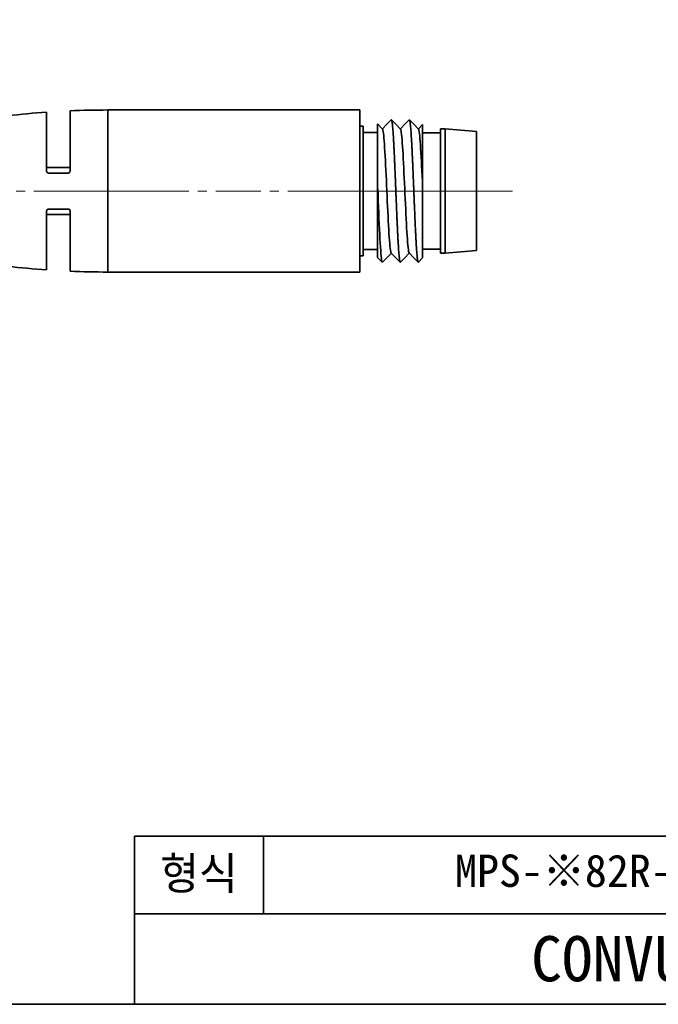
# Model space of a CAD drawing. Header units: millimetres. Extents: x 0 to 151, y 0 to 107.
# Tile 3 of 5: x 80 to 115, y 0 to 55. Entities that reach past the tile are written whole.
import ezdxf

# ---------------------------------------------------------------- set-up
doc = ezdxf.new("R2010")
doc.units = ezdxf.units.MM
doc.linetypes.add('CENTERX2', pattern=[4, 2.5, -0.5, 0.5, -0.5])
doc.layers.add('외형선', color=7, linetype='Continuous', lineweight=35)
doc.layers.add('중심선2', color=1, linetype='CENTERX2', lineweight=15)

msp = doc.modelspace()

# ---------------------------------------------------------------- linework, layer by layer
at = {"layer": '외형선'}
for p, q in [((81.28782957, 46.27729143), (81.28782957, 49.55799351)), ((82.58782957, 49.63181536), (82.58782769, 46.27735491)), ((98.68782957, 49.67729143), (84.68782957, 49.67729143)), ((84.68782957, 49.67729143), (84.68782957, 40.67729143)), ((98.68782957, 40.67729143), (98.68782957, 49.67729143)), ((98.88482957, 48.77729143), (98.68782957, 48.77729143)), ((98.88482957, 41.57729143), (98.88482957, 48.77729143)), ((99.68482957, 48.42729143), (98.88482957, 48.42729143)), ((103.18482957, 48.40229143), (102.18482957, 48.40229143)), ((103.43482957, 48.62729143), (103.18482957, 48.62729143)), ((103.18482957, 48.62729143), (103.18482957, 41.72729143)), ((105.18482957, 48.47729143), (103.43482957, 48.62729143)), ((103.43482957, 41.72729143), (103.43482957, 48.62729143)), ((105.18482957, 41.87729143), (105.18482957, 48.47729143)), ((82.58782957, 46.47729143), (81.28782957, 46.47729143)), ((81.28782957, 40.79658934), (81.28782735, 44.07722736)), ((81.28782957, 43.87729143), (82.58782957, 43.87729143)), ((82.58782957, 44.07729143), (82.58782957, 40.72276749)), ((98.68782957, 41.57729143), (98.88482957, 41.57729143)), ((98.88482957, 41.92729143), (99.68482957, 41.92729143)), ((102.18482957, 41.95229143), (103.18482957, 41.95229143)), ((103.18482957, 41.72729143), (103.43482957, 41.72729143)), ((103.43482957, 41.72729143), (105.18482957, 41.87729143)), ((84.68782957, 40.67729143), (98.68782957, 40.67729143)), ((86.1643008, 0), (86.1643008, 9.33446592)), ((150.7875264, 9.33446592), (86.1643008, 9.33446592)), ((93.3446592, 5.02625088), (93.3446592, 9.33446592)), ((150.7875264, 5.02625088), (86.1643008, 5.02625088))]:
    msp.add_line(p, q, dxfattribs=at)
msp.add_lwpolyline([(0, 0), (0, 106.62832224), (150.7875264, 106.62832224), (150.7875264, 0)], close=True, dxfattribs=at)
for points in [[(99.68482957, 48.89786217), (99.68482957, 48.89287116), (99.68482957, 48.86445105), (99.68482957, 48.80920284), (99.68482957, 48.72823263), (99.68482957, 48.6236283), (99.68482957, 48.49528959), (99.68482957, 48.33957639), (99.68482957, 48.1610747), (99.68482957, 47.96381968), (99.68482957, 47.74699491), (99.68482957, 47.50527406), (99.68482957, 47.24631713), (99.68482957, 46.97578583), (99.68482957, 46.69215288), (99.68482957, 46.38892357), (99.68482957, 46.07609823), (99.68482957, 45.70018057)], [(99.9579427, 48.62022991), (99.70008621, 48.88235192), (99.68632387, 48.896343)], [(100.43729228, 49.12914377), (100.194675, 48.88247943), (99.9473187, 48.63102887)], [(100.95731398, 48.62082016), (100.69948233, 48.88292221), (100.45676292, 49.12968983)], [(101.43727754, 49.12917997), (101.19469668, 48.8825532), (100.94726946, 48.63103028)], [(101.95797399, 48.62022875), (101.70013208, 48.88233894), (101.45765324, 49.12886502)], [(102.18319215, 48.87083353), (101.94839938, 48.63213208)], [(102.18482957, 45.44732817), (102.18482957, 45.73488983), (102.18482957, 46.01971098), (102.18482957, 46.30785266), (102.18482957, 46.58893327), (102.18482957, 46.85338104), (102.18482957, 47.10757179), (102.18482957, 47.35637239), (102.18482957, 47.59083093), (102.18482957, 47.80710357), (102.18482957, 48.00644219), (102.18482957, 48.19226036), (102.18482957, 48.35756041), (102.18482957, 48.49960638), (102.18482957, 48.61971436), (102.18482957, 48.71942563), (102.18482957, 48.79459947), (102.18482957, 48.84427962), (102.18482957, 48.8693083), (102.18482957, 48.87249789)], [(100.44038016, 41.73056601), (100.43814097, 41.73302282), (100.4245191, 41.76266402), (100.41089747, 41.81724166), (100.397636, 41.89393045), (100.38437985, 41.99336762), (100.37076498, 42.1187109), (100.35713651, 42.26639303), (100.34387726, 42.43039896), (100.33063425, 42.61341085), (100.31702159, 42.82022304), (100.30338381, 43.04426456), (100.29013272, 43.27697245), (100.27690648, 43.52279945), (100.26328678, 43.78766552), (100.24964814, 44.06269789), (100.23641013, 44.33784451), (100.22318841, 44.6187765), (100.20955868, 44.91186607), (100.19592074, 45.20689849), (100.18268912, 45.49351256), (100.16946083, 45.77794807), (100.15582015, 46.06627439), (100.14218214, 46.34808424), (100.12895215, 46.61380885), (100.11571242, 46.86962801), (100.10206502, 47.12058904), (100.08843116, 47.3573056), (100.07519891, 47.57208884), (100.06194411, 47.77033092), (100.04829574, 47.95548774), (100.03467143, 48.12030012), (100.02142827, 48.25982531), (100.0081636, 48.37801801), (99.99452497, 48.47638687), (99.98090667, 48.55063204), (99.96765203, 48.59908756), (99.9548297, 48.62339416)], [(101.43976235, 41.73123757), (101.43217559, 41.74292389), (101.4189142, 41.78205267), (101.40565711, 41.84470659), (101.39204175, 41.9332801), (101.37841406, 42.04554581), (101.36515438, 42.17669886), (101.35190991, 42.32861655), (101.33829747, 42.50549213), (101.32466035, 42.70189623), (101.31140818, 42.91016641), (101.29818067, 43.13409083), (101.28456182, 43.37922297), (101.27092305, 43.63750903), (101.257684, 43.89936932), (101.24446242, 44.1700375), (101.23083369, 44.4558033), (101.21719574, 44.74685174), (101.20396378, 45.03282642), (101.19073637, 45.31979653), (101.17709659, 45.61404536), (101.16345848, 45.90509292), (101.15022849, 46.18291437), (101.13698999, 46.45380231), (101.12334297, 46.72328692), (101.1097085, 46.98143919), (101.09647668, 47.21969761), (101.08322338, 47.44385135), (101.06957479, 47.65804555), (101.05594943, 47.85407138), (101.0427076, 48.02580199), (101.02944329, 48.17782279), (101.01580333, 48.31245588), (101.00218498, 48.42416096), (100.98893118, 48.50991056), (100.97566567, 48.57256992), (100.96203839, 48.61241002), (100.95422532, 48.62396015)], [(102.17819605, 45.59029348), (102.17157671, 45.73254317), (102.15832817, 46.01392617), (102.14466916, 46.29740482), (102.1310217, 46.57265834), (102.11778162, 46.8303324), (102.1045214, 47.07657785), (102.09086339, 47.31616556), (102.07722753, 47.54006553), (102.06398699, 47.74093653), (102.05072306, 47.9240716), (102.03708177, 48.09256585), (102.02346324, 48.23973727), (102.01021035, 48.36125055), (101.99694473, 48.46070516), (101.98331642, 48.53921727), (101.96969723, 48.59316916), (101.9564373, 48.62156726), (101.95487477, 48.62337899)], [(81.28782957, 46.27729143), (81.29383197, 46.24316736), (81.31119812, 46.21304486), (81.33786593, 46.1906679), (81.37010349, 46.17887504), (81.38782598, 46.17729143)], [(82.48782587, 46.17729143), (81.38782598, 46.17729143)], [(82.48782587, 46.17729143), (82.52010738, 46.18264396), (82.5488665, 46.19807973), (82.57106071, 46.22186059), (82.58453305, 46.25182702), (82.58782769, 46.27735491)], [(102.18481784, 45.44732579), (102.17819605, 45.59029348)], [(102.18482957, 45.44732333), (102.18482957, 45.16085603), (102.18482957, 44.87338231), (102.18482957, 44.57863922), (102.18482957, 44.2870308), (102.18482957, 44.00864971), (102.18482957, 43.73705539), (102.18482957, 43.4668202), (102.18482957, 43.20743682), (102.18482957, 42.96268487), (102.18482957, 42.73199987), (102.18482957, 42.51103486), (102.18482957, 42.30794867), (102.18482957, 42.12648371), (102.18482957, 41.96496768), (102.18482957, 41.82073471), (102.18482957, 41.69956059), (102.18482957, 41.6034921), (102.18482957, 41.53118465), (102.18482957, 41.48204252), (102.18482957, 41.45873503), (102.18482957, 41.4567145)], [(99.68482957, 41.48209577), (99.68482957, 41.48501456), (99.68482957, 41.51029417), (99.68482957, 41.56060145), (99.68482957, 41.63546262), (99.68482957, 41.73748782), (99.68482957, 41.8641389), (99.68482957, 42.01240858), (99.68482957, 42.18253), (99.68482957, 42.37907282), (99.68482957, 42.59608021), (99.68482957, 42.82872201), (99.68482957, 43.07800935), (99.68482957, 43.34999287), (99.68482957, 43.63585255), (99.68482957, 43.92941515), (99.68482957, 44.23240977), (99.68482957, 44.55170387), (99.68482957, 44.87653476), (99.68482957, 45.27348862)], [(99.69339985, 45.27404628), (99.70668417, 44.94477059), (99.71989577, 44.61709842), (99.73349746, 44.28397749), (99.74717207, 43.9573928), (99.7604245, 43.64859025), (99.77361424, 43.35034733), (99.78725181, 43.05668125), (99.80093965, 42.77852551), (99.81415476, 42.52509819), (99.82734287, 42.28999705), (99.84101427, 42.06897255), (99.85468689, 41.87067831), (99.86787345, 41.70125237), (99.88108499, 41.55583982), (99.89476917, 41.43240383), (99.90840451, 41.33634163), (99.9276216, 41.24862252), (99.940758, 41.22190062)], [(81.38782509, 44.17729143), (81.35506193, 44.17177043), (81.32618447, 44.15603076), (81.30380369, 44.13150999), (81.29051601, 44.10031472), (81.28782735, 44.07722736)], [(81.38782509, 44.17729143), (82.48782587, 44.17729143)], [(82.58782957, 44.07729143), (82.58202306, 44.11087098), (82.56503242, 44.14085022), (82.53923306, 44.16306835), (82.50823469, 44.17518745), (82.48782587, 44.17729143)], [(99.95740665, 41.22545967), (100.19993657, 41.47204022), (100.44731427, 41.72351781)], [(100.43729622, 41.73370116), (100.69513253, 41.47159065), (100.93783709, 41.22483497)], [(100.95731111, 41.22544119), (101.19992719, 41.47210165), (101.44730448, 41.72357118)], [(101.43666003, 41.73439089), (101.69451487, 41.47227172), (101.93709861, 41.22564292)], [(99.68320282, 41.48374954), (99.69455249, 41.47221136), (99.93744097, 41.22527313)], [(101.95391411, 41.22194204), (101.94732518, 41.21853248)], [(101.95581887, 41.22387862), (102.18635825, 41.45826867)]]:
    msp.add_lwpolyline(points, dxfattribs=at)
for centre, start, end in [((84.68782957, 1.16750882), 94.019096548, 99.133239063), ((84.68782957, 1.16750882), 90, 92.481123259), ((84.68782957, 89.18707404), 260.866760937, 265.980903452), ((84.68782957, 89.18707404), 267.518876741, 270)]:
    msp.add_arc(centre, 48.50978261, start, end, dxfattribs=at)
for points in [[(100.44729399, 49.136049), (100.44517315, 49.13604459), (100.44305026, 49.13497453), (100.44092218, 49.13283503)], [(101.44729666, 49.13603879), (101.4451578, 49.13603314), (101.4430166, 49.13496874), (101.44087665, 49.13284118)], [(99.95377058, 41.22176489), (99.95161181, 41.21959119), (99.94945065, 41.21851653), (99.94728553, 41.21853753)], [(100.95368882, 41.22175812), (100.95153433, 41.21960524), (100.94938427, 41.2185313), (100.94724122, 41.21853403)]]:
    msp.add_open_spline(points, degree=3, dxfattribs=at)
for points, knots in [([(100.9412974, 41.22131658), (100.93959389, 41.22291201), (100.9342116, 41.23012698), (100.92513758, 41.25385465), (100.91397117, 41.30201561), (100.90281098, 41.36877177), (100.89170058, 41.45425525), (100.88064391, 41.55814574), (100.86951935, 41.67969354), (100.85836044, 41.81769795), (100.84719637, 41.97259293), (100.83613425, 42.14330083), (100.82507337, 42.32844839), (100.81393727, 42.52685323), (100.80274921, 42.73893804), (100.79166461, 42.96298585), (100.78065455, 43.19706393), (100.76954225, 43.44078053), (100.75833881, 43.69378003), (100.74720583, 43.95402931), (100.73620707, 44.21915317), (100.72511761, 44.48968451), (100.71391409, 44.76406356), (100.70274478, 45.04020464), (100.69173532, 45.31579275), (100.68068271, 45.59176483), (100.66951203, 45.86587832), (100.65833951, 46.13614376), (100.64729017, 46.40106791), (100.63624915, 46.6612372), (100.62511303, 46.91425306), (100.61394024, 47.15809445), (100.60281734, 47.39242932), (100.59175582, 47.61675576), (100.58065424, 47.82909298), (100.56949859, 48.02758809), (100.55832321, 48.2127472), (100.54724036, 48.38332205), (100.53618815, 48.53804227), (100.52507728, 48.67576841), (100.51388543, 48.79705188), (100.50277029, 48.90070835), (100.49174999, 48.9860202), (100.48068337, 49.05266982), (100.46948501, 49.10074897), (100.46033695, 49.1244523), (100.45495689, 49.13165543), (100.45326755, 49.13324445)], [0, 0, 0, 0, 0.083594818, 0.2642936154, 0.4449924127, 0.62569121, 0.8063900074, 0.9870888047, 1.167787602, 1.3484863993, 1.5291851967, 1.709883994, 1.8905827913, 2.0712815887, 2.251980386, 2.4326791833, 2.6133779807, 2.794076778, 2.9747755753, 3.1554743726, 3.33617317, 3.5168719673, 3.6975707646, 3.878269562, 4.0589683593, 4.2396671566, 4.420365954, 4.6010647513, 4.7817635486, 4.962462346, 5.1431611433, 5.3238599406, 5.5045587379, 5.6852575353, 5.8659563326, 6.0466551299, 6.2273539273, 6.4080527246, 6.5887515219, 6.7694503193, 6.9501491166, 7.1308479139, 7.3115467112, 7.4922455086, 7.6729443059, 7.8536431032, 7.9365319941, 7.9365319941, 7.9365319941, 7.9365319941]), ([(101.94076969, 41.22191015), (101.93925496, 41.22346348), (101.93402334, 41.23066592), (101.92502901, 41.25388773), (101.91389286, 41.30202038), (101.90289228, 41.36877743), (101.89180272, 41.45422317), (101.88059925, 41.55803907), (101.86942959, 41.67942435), (101.85841961, 41.81724467), (101.84736703, 41.9719115), (101.83619624, 42.14237008), (101.82502292, 42.32727732), (101.81397224, 42.52550699), (101.80293067, 42.73754054), (101.79179455, 42.96162554), (101.78062137, 43.1958394), (101.76949725, 43.43976209), (101.75843508, 43.6930547), (101.74733366, 43.95359871), (101.73617792, 44.21894532), (101.7250017, 44.48961424), (101.71391812, 44.76407642), (101.70286603, 45.04026662), (101.69175558, 45.31588858), (101.68056355, 45.59191362), (101.66944755, 45.86608815), (101.65842665, 46.13640618), (101.64735887, 46.40138491), (101.63615919, 46.66158044), (101.62499468, 46.9146054), (101.613972, 47.15839375), (101.60292679, 47.39262476), (101.59173615, 47.61678017), (101.58054153, 47.82894219), (101.56950123, 48.02726157), (101.55847457, 48.21222729), (101.54732949, 48.38265498), (101.53613939, 48.53730539), (101.52506296, 48.67508513), (101.51402767, 48.79645306), (101.50292284, 48.90023804), (101.49174053, 48.98568009), (101.48060857, 49.05249051), (101.46953578, 49.10067872), (101.46066822, 49.12387685), (101.45546499, 49.13106702), (101.4539725, 49.13260778)], [0, 0, 0, 0, 0.0740135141, 0.255131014, 0.4362485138, 0.6173660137, 0.7984835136, 0.9796010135, 1.1607185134, 1.3418360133, 1.5229535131, 1.704071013, 1.8851885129, 2.0663060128, 2.2474235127, 2.4285410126, 2.6096585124, 2.7907760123, 2.9718935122, 3.1530110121, 3.334128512, 3.5152460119, 3.6963635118, 3.8774810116, 4.0585985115, 4.2397160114, 4.4208335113, 4.6019510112, 4.7830685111, 4.9641860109, 5.1453035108, 5.3264210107, 5.5075385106, 5.6886560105, 5.8697735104, 6.0508910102, 6.2320085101, 6.41312601, 6.5942435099, 6.7753610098, 6.9564785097, 7.1375960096, 7.3187135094, 7.4998310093, 7.6809485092, 7.8620660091, 7.9348170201, 7.9348170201, 7.9348170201, 7.9348170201]), ([(99.68482957, 45.70018278), (99.68482957, 45.65317113), (99.68482957, 45.55886766), (99.68482957, 45.41694936), (99.68482957, 45.32204731), (99.68482957, 45.27462624)], [0, 0, 0, 0, 0.1419344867, 0.28410305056, 0.42555653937, 0.42555653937, 0.42555653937, 0.42555653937])]:
    msp.add_open_spline(points, degree=3, knots=knots, dxfattribs=at)
at = {"layer": '중심선2'}
for p, q in [((72.58368413, 45.17729143), (86.68782957, 45.17729143)), ((82.68782957, 45.17729143), (100.68782957, 45.17729143)), ((100.88482957, 45.17729143), (96.68782957, 45.17729143)), ((101.68482957, 45.17729143), (96.88482957, 45.17729143)), ((105.18482957, 45.17729143), (100.18482957, 45.17729143)), ((105.43482957, 45.17729143), (101.18482957, 45.17729143)), ((107.18482957, 45.17729143), (101.43482957, 45.17729143))]:
    msp.add_line(p, q, dxfattribs=at)

# ---------------------------------------------------------------- texts
at = {"layer": '외형선', "char_height": 1.7950896, "attachment_point": 5}
for s, insert, width in [('형식', (89.75448, 7.1803584), 7.1803584), ('MPS-※82R-N(P)C', (113.0906448, 7.1803584), 39.4919712)]:
    msp.add_mtext(s, dxfattribs=dict(at, insert=insert, width=width))
at = {"layer": '외형선', "color": 1, "insert": (118.4759136, 2.51312544), "char_height": 2.51312544, "width": 64.6232256, "attachment_point": 5}
msp.add_mtext('CONVUM KOREA', dxfattribs=at)

doc.saveas('drawing.dxf')
